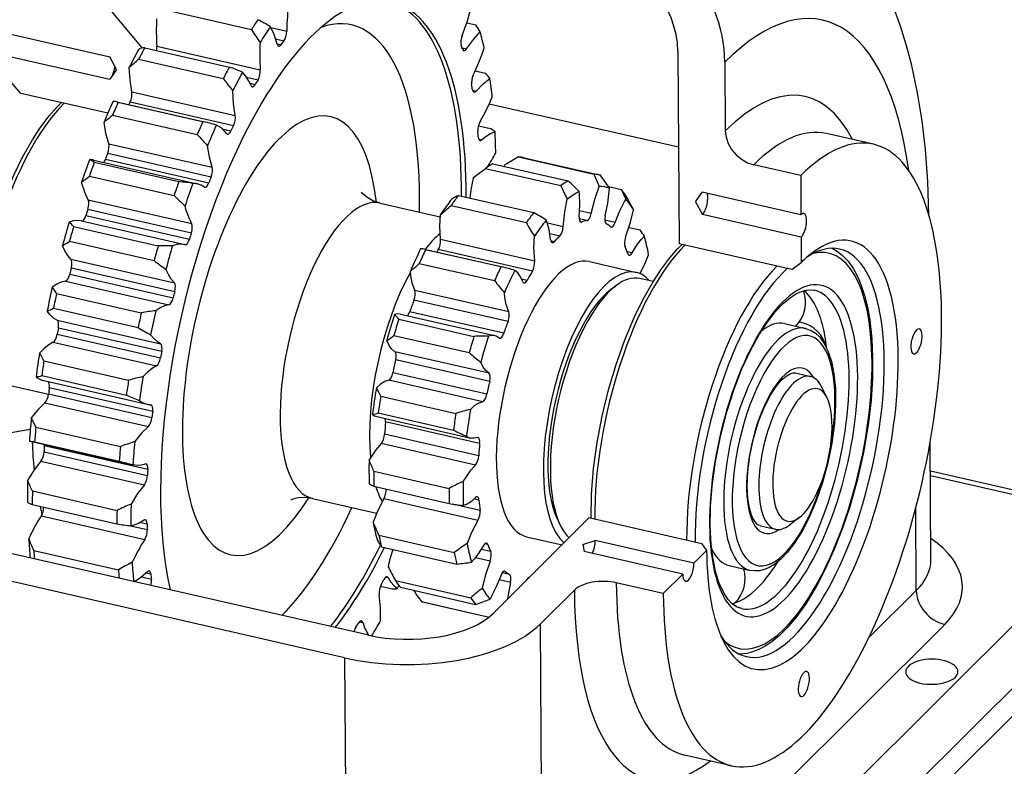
# Model space of a CAD drawing. Extents: x 0 to 594, y 0 to 420.
# Tile 7 of 14: x 104 to 198, y 284 to 356. Entities that reach past the tile are written whole.
import ezdxf

# ---------------------------------------------------------------- set-up
doc = ezdxf.new("R2010")
doc.units = 0
doc.layers.get('0').update_dxf_attribs({"linetype": 'CONTINUOUS'})

msp = doc.modelspace()

# ---------------------------------------------------------------- linework, layer by layer
at = {"color": 7, "ltscale": 0.356987}
msp.add_line((115.946, 352.832), (106.785, 363.786), dxfattribs=at)
at = {"color": 7, "ltscale": 0.207663}
for p, q in [((118.265, 356.454), (126.363, 354.603)), ((116.156, 352.86), (124.254, 351.009)), ((115.576, 351.761), (123.673, 349.91)), ((113.616, 347.649), (121.714, 345.798)), ((113.086, 346.418), (121.184, 344.567)), ((111.328, 341.894), (119.425, 340.043)), ((110.861, 340.562), (118.959, 338.711)), ((109.349, 335.744), (117.446, 333.893)), ((108.958, 334.345), (117.056, 332.494)), ((107.731, 329.357), (115.829, 327.506)), ((106.516, 322.901), (114.614, 321.05)), ((106.305, 321.479), (114.403, 319.628)), ((105.736, 316.541), (113.834, 314.69)), ((105.625, 315.163), (113.722, 313.312)), ((105.411, 310.443), (113.509, 308.591)), ((105.402, 309.144), (113.499, 307.293)), ((105.549, 304.764), (113.647, 302.913))]:
    msp.add_line(p, q, dxfattribs=at)
at = {"color": 7, "ltscale": 0.022355}
msp.add_line((146.962, 355.234), (147.833, 355.034), dxfattribs=at)
at = {"color": 7, "ltscale": 0.039167}
msp.add_line((128.223, 354.797), (129.75, 354.448), dxfattribs=at)
at = {"color": 7, "ltscale": 0.242274}
for p, q in [((103.36, 354.158), (112.807, 351.999)), ((103.373, 352.002), (112.82, 349.843)), ((178.938, 336.881), (169.49, 339.041)), ((178.951, 334.725), (169.504, 336.885)), ((168.705, 303.549), (159.258, 305.708)), ((167.632, 302.479), (158.185, 304.639))]:
    msp.add_line(p, q, dxfattribs=at)
at = {"color": 7, "ltscale": 0.020432}
msp.add_line((128.681, 353.714), (129.477, 353.532), dxfattribs=at)
at = {"color": 7, "ltscale": 0.253811}
for p, q in [((117.319, 353.006), (127.217, 350.744)), ((114.917, 348.624), (124.814, 346.361)), ((114.76, 347.679), (124.657, 345.417)), ((112.708, 343.678), (122.606, 341.415)), ((111.293, 342.098), (121.19, 339.835)), ((112.394, 342.183), (122.291, 339.92)), ((112.616, 342.755), (122.513, 340.493)), ((110.726, 337.419), (120.623, 335.157)), ((110.534, 336.809), (120.431, 334.547)), ((110.099, 336.28), (119.996, 334.018)), ((109.138, 331.809), (119.035, 329.547)), ((108.58, 330.526), (118.477, 328.264)), ((107.783, 326.788), (117.68, 324.525)), ((107.893, 326.071), (117.79, 323.808)), ((107.777, 325.434), (117.675, 323.172)), ((107.023, 320.352), (116.92, 318.09)), ((106.951, 319.727), (116.848, 317.465)), ((105.188, 315.202), (115.086, 312.939)), ((106.552, 314.802), (116.449, 312.54)), ((106.525, 314.204), (116.422, 311.942)), ((106.229, 313.308), (116.126, 311.046)), ((106.266, 308.075), (116.163, 305.813))]:
    msp.add_line(p, q, dxfattribs=at)
at = {"color": 7, "ltscale": 0.00981}
msp.add_line((128.816, 353.242), (129.198, 353.154), dxfattribs=at)
at = {"color": 7, "ltscale": 0.010902}
msp.add_line((146.529, 352.855), (146.955, 352.758), dxfattribs=at)
at = {"color": 7, "ltscale": 0.460269}
msp.add_line((167.161, 352.504), (167.275, 334.094), dxfattribs=at)
at = {"color": 7, "ltscale": 0.03459}
msp.add_line((113.452, 350.775), (112.807, 351.999), dxfattribs=at)
at = {"color": 7, "ltscale": 0.164381}
msp.add_line((171.66, 351.476), (171.701, 344.9), dxfattribs=at)
at = {"color": 7, "ltscale": 0.02815}
for p, q in [((113.452, 350.775), (112.82, 349.843)), ((168.858, 338.109), (169.49, 339.041))]:
    msp.add_line(p, q, dxfattribs=at)
at = {"color": 7, "ltscale": 0.025281}
msp.add_line((147.768, 350.639), (148.753, 350.414), dxfattribs=at)
at = {"color": 7, "ltscale": 0.035274}
msp.add_line((104.293, 348.491), (103.388, 349.574), dxfattribs=at)
at = {"color": 7, "ltscale": 0.028472}
msp.add_line((125.889, 350.055), (126.999, 349.801), dxfattribs=at)
at = {"color": 7, "ltscale": 0.012815}
msp.add_line((126.232, 349.46), (126.732, 349.346), dxfattribs=at)
at = {"color": 7, "ltscale": 0.008779}
msp.add_line((147.528, 348.792), (147.87, 348.714), dxfattribs=at)
at = {"color": 7, "ltscale": 0.213663}
msp.add_line((112.625, 346.587), (104.293, 348.491), dxfattribs=at)
at = {"color": 7, "ltscale": 0.000940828}
msp.add_line((113.58, 347.658), (113.616, 347.649), dxfattribs=at)
at = {"color": 7, "ltscale": 0.211193}
msp.add_line((113.58, 347.658), (121.815, 345.775), dxfattribs=at)
at = {"color": 7, "ltscale": 0.464236}
msp.add_line((167.218, 343.329), (149.115, 347.467), dxfattribs=at)
at = {"color": 7, "ltscale": 0.002589}
msp.add_line((121.714, 345.798), (121.815, 345.775), dxfattribs=at)
at = {"color": 7, "ltscale": 0.02138}
msp.add_line((123.576, 345.087), (124.409, 344.896), dxfattribs=at)
at = {"color": 7, "ltscale": 0.029175}
msp.add_line((148.086, 345.39), (149.224, 345.13), dxfattribs=at)
at = {"color": 7, "ltscale": 0.006789}
msp.add_line((148.118, 344.106), (148.383, 344.045), dxfattribs=at)
at = {"color": 7, "ltscale": 0.115368}
for p, q in [((185.876, 343.619), (181.377, 344.647)), ((178.915, 340.625), (174.416, 341.653)), ((158.695, 332.394), (163.193, 331.366)), ((165.769, 300.622), (161.27, 301.651)), ((172.282, 284.153), (167.783, 285.181))]:
    msp.add_line(p, q, dxfattribs=at)
at = {"color": 7, "ltscale": 0.184589}
for p, q in [((151.93, 342.412), (159.128, 340.766)), ((152.446, 342.337), (159.644, 340.691)), ((148.772, 341.313), (155.97, 339.668)), ((146.173, 338.724), (153.371, 337.078)), ((138.077, 312.33), (145.275, 310.684)), ((140.148, 301.873), (147.346, 300.227))]:
    msp.add_line(p, q, dxfattribs=at)
at = {"color": 7, "ltscale": 0.027154}
msp.add_line((147.905, 340.66), (148.772, 341.313), dxfattribs=at)
at = {"color": 7, "ltscale": 0.18459}
for p, q in [((149.476, 341.764), (156.674, 340.119)), ((145.472, 337.775), (152.67, 336.129)), ((143.041, 333.555), (150.238, 331.91)), ((142.427, 332.224), (149.625, 330.578)), ((140.457, 326.883), (147.654, 325.238)), ((140.005, 325.329), (147.203, 323.683)), ((138.733, 319.511), (145.931, 317.866)), ((138.497, 317.922), (145.695, 316.276)), ((138.086, 310.897), (145.284, 309.251)), ((138.568, 306.204), (145.766, 304.558)), ((138.82, 305.1), (146.018, 303.455)), ((140.613, 301.232), (147.811, 299.586))]:
    msp.add_line(p, q, dxfattribs=at)
at = {"color": 7, "ltscale": 0.003537}
msp.add_line((150.573, 341.513), (150.623, 341.646), dxfattribs=at)
at = {"color": 7, "ltscale": 0.009945}
msp.add_line((147.588, 340.419), (147.905, 340.66), dxfattribs=at)
at = {"color": 7, "ltscale": 0.008127}
msp.add_line((147.646, 340.464), (147.905, 340.66), dxfattribs=at)
at = {"color": 7, "ltscale": 0.093599}
msp.add_line((178.915, 340.625), (178.938, 336.881), dxfattribs=at)
at = {"color": 7, "ltscale": 0.031934}
msp.add_line((160.516, 339.577), (161.761, 339.292), dxfattribs=at)
at = {"color": 7, "ltscale": 0.25381}
for p, q in [((110.751, 338.295), (120.648, 336.033)), ((109.094, 332.616), (118.992, 330.354)), ((108.982, 331.178), (118.879, 328.916)), ((107.401, 324.681), (117.299, 322.418)), ((106.498, 321.004), (116.395, 318.741)), ((106.611, 318.892), (116.508, 316.629))]:
    msp.add_line(p, q, dxfattribs=at)
at = {"color": 7, "ltscale": 0.147562}
msp.add_line((138.673, 337.997), (144.427, 336.681), dxfattribs=at)
at = {"color": 7, "ltscale": 0.028569}
msp.add_line((158.872, 336.991), (157.758, 337.246), dxfattribs=at)
at = {"color": 7, "ltscale": 0.034589}
msp.add_line((168.858, 338.109), (169.504, 336.885), dxfattribs=at)
at = {"color": 7, "ltscale": 0.019043}
msp.add_line((158.465, 336.311), (157.723, 336.48), dxfattribs=at)
at = {"color": 7, "ltscale": 0.025168}
msp.add_line((161.161, 336.129), (160.18, 336.353), dxfattribs=at)
at = {"color": 7, "ltscale": 0.038896}
msp.add_line((156.199, 335.712), (154.682, 336.059), dxfattribs=at)
at = {"color": 7, "ltscale": 0.003403}
msp.add_line((157.951, 336.175), (157.818, 336.205), dxfattribs=at)
at = {"color": 7, "ltscale": 0.02724}
msp.add_line((162.491, 335.667), (163.554, 335.424), dxfattribs=at)
at = {"color": 7, "ltscale": 0.230737}
for p, q in [((153.463, 332.445), (144.466, 334.502)), ((153.242, 331.483), (144.245, 333.54)), ((150.996, 327.585), (141.999, 329.642)), ((150.915, 326.651), (141.917, 328.708)), ((140.613, 327.364), (149.61, 325.308)), ((150.502, 325.532), (141.504, 327.589)), ((149.094, 321.717), (140.097, 323.774)), ((149.163, 320.925), (140.165, 322.981)), ((148.896, 319.705), (139.899, 321.762)), ((148.498, 318.989), (139.5, 321.045)), ((138.355, 317.557), (147.352, 315.501)), ((148.197, 314.994), (139.2, 317.051)), ((148.109, 313.822), (139.112, 315.879)), ((147.791, 312.927), (138.793, 314.984)), ((148.036, 307.626), (139.039, 309.683))]:
    msp.add_line(p, q, dxfattribs=at)
at = {"color": 7, "ltscale": 0.024397}
msp.add_line((155.865, 334.838), (154.913, 335.056), dxfattribs=at)
at = {"color": 7, "ltscale": 0.060723}
msp.add_line((178.951, 334.725), (178.966, 332.296), dxfattribs=at)
at = {"color": 7, "ltscale": 0.000458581}
msp.add_line((119.996, 334.018), (120.014, 334.014), dxfattribs=at)
at = {"color": 7, "ltscale": 0.001199}
msp.add_line((142.994, 333.567), (143.041, 333.555), dxfattribs=at)
at = {"color": 7, "ltscale": 0.189266}
msp.add_line((142.994, 333.567), (150.374, 331.88), dxfattribs=at)
at = {"color": 7, "ltscale": 0.00806}
msp.add_line((155.32, 334.295), (155.006, 334.367), dxfattribs=at)
at = {"color": 7, "ltscale": 0.276884}
msp.add_line((178.071, 331.625), (167.275, 334.094), dxfattribs=at)
at = {"color": 7, "ltscale": 0.01218}
msp.add_line((162.79, 333.228), (162.315, 333.337), dxfattribs=at)
at = {"color": 7, "ltscale": 0.003478}
msp.add_line((150.238, 331.91), (150.374, 331.88), dxfattribs=at)
at = {"color": 7, "ltscale": 0.027952}
msp.add_line((178.071, 331.625), (178.966, 332.296), dxfattribs=at)
at = {"color": 7, "ltscale": 0.013346}
msp.add_line((152.733, 330.599), (152.212, 330.718), dxfattribs=at)
at = {"color": 7, "ltscale": 0.032563}
msp.add_line((164.801, 330.485), (163.531, 330.776), dxfattribs=at)
at = {"color": 7, "ltscale": 0.014829}
for p, q in [((160.76, 329.728), (161.233, 330.086)), ((155.696, 307.577), (155.967, 307.049))]:
    msp.add_line(p, q, dxfattribs=at)
at = {"color": 7, "ltscale": 0.207664}
msp.add_line((107.426, 327.929), (115.524, 326.078), dxfattribs=at)
at = {"color": 7, "ltscale": 0.051579}
for p, q in [((177.366, 326.459), (179.377, 325.999)), ((172.073, 303.306), (174.084, 302.847))]:
    msp.add_line(p, q, dxfattribs=at)
at = {"color": 7, "ltscale": 0.289097}
msp.add_line((106.946, 319.683), (95.673, 322.26), dxfattribs=at)
at = {"color": 7, "ltscale": 0.037149}
for p, q in [((178.402, 321.734), (179.851, 321.403)), ((175.059, 307.112), (176.507, 306.78))]:
    msp.add_line(p, q, dxfattribs=at)
at = {"color": 7, "ltscale": 0.029657}
for p, q in [((181.413, 319.412), (180.872, 320.468)), ((178.78, 307.894), (177.834, 307.178))]:
    msp.add_line(p, q, dxfattribs=at)
at = {"color": 7, "ltscale": 0.376781}
msp.add_line((105.209, 316.335), (90.355, 313.787), dxfattribs=at)
at = {"color": 7, "ltscale": 0.001614}
for p, q in [((105.125, 315.217), (105.188, 315.202)), ((115.022, 312.955), (115.085, 312.939))]:
    msp.add_line(p, q, dxfattribs=at)
at = {"color": 7, "ltscale": 0.281186}
msp.add_line((191.376, 303.89), (191.307, 315.137), dxfattribs=at)
at = {"color": 7, "ltscale": 0.412732}
msp.add_line((207.418, 308.661), (191.324, 312.34), dxfattribs=at)
at = {"color": 7, "ltscale": 0.395102}
msp.add_line((206.733, 308.367), (191.327, 311.889), dxfattribs=at)
at = {"color": 7, "ltscale": 0.157329}
msp.add_line((132.21, 309.726), (138.345, 308.324), dxfattribs=at)
at = {"color": 7, "ltscale": 0.067577}
msp.add_line((148.236, 308.591), (145.601, 309.193), dxfattribs=at)
at = {"color": 7, "ltscale": 0.0122}
msp.add_line((148.135, 309.574), (147.659, 309.683), dxfattribs=at)
at = {"color": 7, "ltscale": 0.197534}
msp.add_line((189.972, 300.924), (189.924, 308.825), dxfattribs=at)
at = {"color": 7, "ltscale": 0.041114}
msp.add_line((114.804, 307.113), (116.407, 306.747), dxfattribs=at)
at = {"color": 7, "ltscale": 0.015767}
msp.add_line((115.774, 307.442), (116.388, 307.301), dxfattribs=at)
at = {"color": 7, "ltscale": 0.323444}
msp.add_line((149.49, 298.73), (158.654, 307.862), dxfattribs=at)
at = {"color": 7, "ltscale": 0.276885}
msp.add_line((169.451, 305.394), (158.654, 307.862), dxfattribs=at)
at = {"color": 7}
for p, q in [((137.465, 296.667), (92.478, 306.951)), ((152.265, 250.781), (208.123, 306.445)), ((135.283, 294.493), (90.296, 304.777)), ((154.98, 247.534), (210.839, 303.198)), ((210.855, 300.568), (154.996, 244.904)), ((153.989, 297.702), (154.188, 265.264)), ((192.688, 297.677), (156.903, 262.017)), ((135.283, 294.493), (135.482, 262.055))]:
    msp.add_line(p, q, dxfattribs=at)
at = {"color": 7, "ltscale": 0.007451}
msp.add_line((148.984, 305.32), (148.693, 305.387), dxfattribs=at)
at = {"color": 7, "ltscale": 0.087241}
msp.add_line((152.677, 306.073), (156.079, 305.296), dxfattribs=at)
at = {"color": 7, "ltscale": 0.030946}
msp.add_line((158.083, 305.32), (159.258, 305.708), dxfattribs=at)
at = {"color": 7, "ltscale": 0.017208}
msp.add_line((158.083, 305.32), (158.185, 304.639), dxfattribs=at)
at = {"color": 7, "ltscale": 0.019764}
msp.add_line((169.451, 305.394), (169.915, 304.754), dxfattribs=at)
at = {"color": 7, "ltscale": 0.02333}
msp.add_line((149.262, 304.644), (148.352, 304.852), dxfattribs=at)
at = {"color": 7, "ltscale": 0.042672}
msp.add_line((168.705, 303.549), (169.915, 304.754), dxfattribs=at)
at = {"color": 7, "ltscale": 0.036197}
msp.add_line((149.204, 303.725), (147.792, 304.048), dxfattribs=at)
at = {"color": 7, "ltscale": 0.011166}
msp.add_line((116.304, 302.61), (116.74, 302.51), dxfattribs=at)
at = {"color": 7, "ltscale": 0.018168}
msp.add_line((151.062, 302.456), (150.354, 302.618), dxfattribs=at)
at = {"color": 7, "ltscale": 0.002682}
msp.add_line((150.641, 302.744), (150.536, 302.768), dxfattribs=at)
at = {"color": 7, "ltscale": 0.065774}
msp.add_line((165.769, 300.622), (167.632, 302.479), dxfattribs=at)
at = {"color": 7, "ltscale": 0.023757}
msp.add_line((115.877, 302.225), (116.803, 302.013), dxfattribs=at)
at = {"color": 7, "ltscale": 0.005786}
msp.add_line((139.22, 302.204), (139.445, 302.152), dxfattribs=at)
at = {"color": 7, "ltscale": 0.028023}
msp.add_line((151.154, 301.695), (150.061, 301.945), dxfattribs=at)
at = {"color": 7, "ltscale": 0.001175}
msp.add_line((152.756, 301.984), (152.71, 301.995), dxfattribs=at)
at = {"color": 7, "ltscale": 0.028525}
msp.add_line((138.717, 301.348), (139.829, 301.093), dxfattribs=at)
at = {"color": 7, "ltscale": 0.115516}
msp.add_line((153.989, 297.702), (157.262, 300.963), dxfattribs=at)
at = {"color": 7, "ltscale": 0.160921}
msp.add_line((189.972, 300.924), (185.413, 296.38), dxfattribs=at)
at = {"color": 7, "ltscale": 0.165977}
msp.add_line((142.624, 299.859), (149.096, 298.379), dxfattribs=at)
at = {"color": 7, "ltscale": 0.163223}
msp.add_line((142.73, 299.833), (149.095, 298.378), dxfattribs=at)
at = {"color": 7, "ltscale": 0.007866}
msp.add_line((136.714, 297.928), (137.021, 297.858), dxfattribs=at)
at = {"color": 7}
for points in [[(191.171, 336.883), (191.07, 340.043), (190.844, 343.129), (190.528, 345.848), (190.093, 348.541), (189.536, 351.153), (189.07, 352.928), (188.483, 354.824), (187.81, 356.671)], [(128.827, 353.198), (128.54, 354.114), (128.181, 354.873)], [(146.955, 352.758), (147.598, 353.65), (148.252, 354.385)], [(114.917, 348.624), (114.759, 349.758), (114.683, 351.001)], [(126.333, 349.238), (126.089, 349.736), (125.814, 350.157), (125.512, 350.504)], [(147.87, 348.714), (148.526, 349.407), (149.18, 349.929)], [(124.814, 346.361), (124.656, 347.495), (124.58, 348.738)], [(99.478, 321.39), (99.527, 323.72), (99.722, 326.156), (100.062, 328.657), (100.538, 331.181), (101.145, 333.687), (101.871, 336.132), (102.704, 338.476), (103.632, 340.68), (104.466, 342.382), (105.407, 344.042), (106.161, 345.196), (107.019, 346.336), (107.79, 347.211), (108.18, 347.603)], [(112.708, 343.678), (112.45, 344.646), (112.271, 345.747)], [(123.993, 344.638), (123.694, 344.994), (123.369, 345.268), (123.02, 345.463)], [(148.383, 344.045), (148.819, 344.383), (149.249, 344.639), (149.671, 344.815)], [(171.701, 344.9), (171.772, 344.3), (171.975, 343.698), (172.299, 343.126), (172.729, 342.612), (173.243, 342.182), (173.815, 341.857), (174.416, 341.653)], [(122.606, 341.415), (122.347, 342.384), (122.168, 343.485)], [(110.751, 338.295), (110.508, 338.796), (110.205, 339.678), (110.121, 340.004)], [(158.872, 336.991), (159.241, 338.474), (159.62, 339.589)], [(160.218, 336.772), (160.455, 337.974), (160.618, 339.427)], [(138.673, 337.997), (137.992, 338.222), (137.392, 338.56), (137.02, 338.876), (136.881, 339.04)], [(156.199, 335.712), (156.351, 337.149), (156.585, 338.363)], [(157.721, 336.687), (157.78, 337.82), (157.74, 338.847), (157.714, 339.086)], [(161.161, 336.129), (161.585, 337.202), (162.056, 338.146), (162.181, 338.36)], [(120.648, 336.033), (120.405, 336.534), (120.102, 337.415), (120.018, 337.741)], [(162.167, 334.742), (162.64, 336.155), (162.927, 337.332)], [(110.099, 336.28), (109.719, 336.324), (109.324, 336.284), (108.916, 336.166)], [(144.466, 334.502), (144.391, 335.77), (144.444, 336.886)], [(154.979, 334.497), (154.852, 335.425), (154.698, 336.013), (154.565, 336.35)], [(153.463, 332.445), (153.389, 333.713), (153.441, 334.829)], [(162.79, 333.228), (163.301, 334.053), (163.693, 334.552), (163.958, 334.824)], [(109.094, 332.616), (108.796, 332.975), (108.528, 333.411), (108.288, 333.92)], [(119.996, 334.018), (119.616, 334.061), (119.221, 334.022), (118.813, 333.903)], [(158.861, 307.815), (158.909, 310.145), (159.105, 312.581), (159.444, 315.082), (159.921, 317.606), (160.528, 320.112), (161.254, 322.557), (162.087, 324.901), (163.014, 327.105), (163.849, 328.807), (164.79, 330.467), (165.544, 331.621), (166.401, 332.761), (167.172, 333.637), (167.562, 334.028)], [(181.919, 333.665), (182.441, 333.363), (182.924, 332.978), (183.44, 332.427), (183.957, 331.687), (184.41, 330.826), (184.676, 330.19)], [(163.561, 331.243), (164.042, 332.231), (164.363, 333.055)], [(118.992, 330.354), (118.693, 330.713), (118.425, 331.149), (118.186, 331.657)], [(141.999, 329.642), (141.75, 330.359), (141.624, 330.997), (141.571, 331.471)], [(152.323, 330.466), (152.105, 330.94), (151.85, 331.307), (151.552, 331.55)], [(108.58, 330.526), (108.166, 330.416), (107.743, 330.221), (107.311, 329.947)], [(171.125, 301.621), (170.803, 302.628), (170.528, 303.919), (170.347, 305.357), (170.259, 307.089), (170.289, 308.952), (170.438, 310.913), (170.758, 313.275), (171.229, 315.663), (171.841, 318.02), (172.577, 320.288), (173.294, 322.121), (174.075, 323.815), (174.907, 325.339), (175.701, 326.569), (176.502, 327.605), (177.23, 328.376), (177.94, 328.971), (178.513, 329.334), (178.983, 329.546), (179.47, 329.674), (179.906, 329.698), (180.213, 329.655)], [(184.676, 330.19), (185.017, 329.164), (185.298, 328.039), (185.522, 326.788), (185.717, 325.019), (185.799, 323.197), (185.775, 321.207), (185.641, 319.133), (185.4, 317.001), (184.953, 314.293), (184.352, 311.586), (183.609, 308.932), (182.922, 306.883), (182.16, 304.926), (181.334, 303.086), (180.453, 301.385), (179.405, 299.658), (178.5, 298.398), (177.573, 297.309), (176.815, 296.566), (176.05, 295.948), (175.509, 295.59), (174.897, 295.267), (174.207, 295.008), (173.756, 294.901), (173.046, 294.837)], [(150.996, 327.585), (150.747, 328.302), (150.622, 328.94), (150.568, 329.414)], [(118.477, 328.264), (118.064, 328.153), (117.64, 327.959), (117.208, 327.684)], [(107.783, 326.788), (107.437, 326.996), (107.116, 327.285), (106.822, 327.652)], [(140.613, 327.364), (140.334, 327.383), (140.04, 327.322)], [(179.377, 325.999), (179.905, 325.808), (180.332, 325.535), (180.738, 325.149), (181.16, 324.565), (181.509, 323.865), (181.586, 323.674)], [(117.68, 324.525), (117.334, 324.733), (117.014, 325.023), (116.719, 325.39)], [(149.611, 325.307), (149.332, 325.327), (149.037, 325.265)], [(150.072, 325.08), (149.769, 325.255), (149.611, 325.307)], [(107.401, 324.681), (106.97, 324.415), (106.534, 324.069), (106.097, 323.647)], [(140.097, 323.774), (139.794, 324.017), (139.531, 324.364), (139.315, 324.829)], [(181.586, 323.674), (181.849, 322.848), (182.088, 321.664), (182.229, 320.243), (182.251, 318.696), (182.139, 316.889), (181.888, 315.015), (181.506, 313.123), (181.004, 311.264), (180.394, 309.489), (179.692, 307.843), (179.048, 306.602), (178.3, 305.415), (177.631, 304.554), (177.044, 303.944), (176.43, 303.443), (175.9, 303.123), (175.52, 302.958), (174.975, 302.817), (174.526, 302.79), (174.084, 302.847)], [(117.299, 322.418), (116.867, 322.153), (116.432, 321.806), (115.994, 321.384)], [(149.094, 321.717), (148.791, 321.96), (148.529, 322.307), (148.313, 322.772)], [(174.216, 308.136), (174.012, 308.822), (173.865, 309.726), (173.801, 310.912), (173.86, 312.313), (174.048, 313.799), (174.401, 315.475), (174.888, 317.094), (175.419, 318.434), (176.013, 319.603), (176.553, 320.435), (177.055, 321.037), (177.514, 321.444), (177.898, 321.666), (178.188, 321.745), (178.402, 321.734)], [(139.5, 321.045), (139.116, 320.915), (138.724, 320.674), (138.327, 320.309)], [(106.611, 318.892), (105.954, 318.242), (105.305, 317.43)], [(148.498, 318.989), (148.113, 318.858), (147.722, 318.617), (147.324, 318.252)], [(116.508, 316.629), (115.852, 315.98), (115.202, 315.168)], [(138.793, 314.984), (138.259, 314.394), (137.746, 313.631), (137.622, 313.414)], [(147.988, 315.55), (147.66, 315.485), (147.352, 315.501)], [(106.229, 313.308), (105.582, 312.455), (104.955, 311.457)], [(116.216, 313.024), (115.825, 312.92), (115.448, 312.893), (115.085, 312.939)], [(147.791, 312.927), (147.256, 312.337), (146.744, 311.575), (146.62, 311.357)], [(116.126, 311.046), (115.479, 310.193), (114.852, 309.194)], [(132.21, 309.726), (131.484, 309.82), (130.841, 309.78), (130.325, 309.647), (130.143, 309.565)], [(139.039, 309.683), (138.433, 308.525), (138.011, 307.469)], [(147.81, 309.827), (147.407, 309.454), (147.014, 309.192), (146.634, 309.059)], [(175.059, 307.112), (174.795, 307.24), (174.546, 307.503), (174.318, 307.895), (174.216, 308.136)], [(116.102, 307.649), (115.549, 307.327), (115.012, 307.142), (114.837, 307.109)], [(148.036, 307.626), (147.431, 306.468), (147.009, 305.413)], [(148.581, 305.239), (148.071, 304.415), (147.678, 303.915), (147.413, 303.643)], [(149.204, 303.725), (148.732, 302.313), (148.444, 301.135)], [(116.407, 302.712), (115.793, 302.158), (115.187, 301.76)], [(139.445, 302.152), (139.718, 301.724), (140.019, 301.375), (140.345, 301.103)], [(150.21, 302.339), (149.786, 301.265), (149.315, 300.322), (149.19, 300.107)], [(151.154, 301.695), (150.895, 300.355), (150.857, 300.092)], [(173.248, 299.191), (172.767, 299.375), (172.336, 299.682), (171.97, 300.07), (171.589, 300.632), (171.197, 301.439), (171.125, 301.621)]]:
    msp.add_lwpolyline(points, dxfattribs=at)
for centre, radius, start, end in [((154.632, 354.19), 24.884, 172.9392, 179.4062), ((120.145, 364.245), 28.29, 338.85575, 344.7919), ((137.566, 354.492), 20.302, 176.78846, 184.19664), ((115.002, 332.565), 25.91, 59.42727, 62.46991), ((155.213, 373.06), 34.249, 212.6093, 215.10084), ((125.751, 340.346), 26.522, 31.96221, 33.63035), ((147.463, 352.229), 20.302, 176.78846, 184.19664), ((116.686, 348.226), 4.665, 96.52494, 103.26988), ((125.206, 360.826), 24.754, 334.70302, 341.19263), ((82.597, 389.557), 50.161, 309.76743, 311.10668), ((116.344, 329.494), 22.923, 66.42529, 69.81629), ((148.495, 368.185), 30.824, 216.36186, 219.11654), ((141.564, 343.669), 9.858, 39.4181, 43.17372), ((112.917, 344.749), 2.984, 77.1673, 86.05186), ((130.817, 355.9), 20.149, 329.88681, 337.33242), ((93.755, 369.088), 29.793, 308.42479, 310.45485), ((117.11, 325.15), 21.155, 73.77778, 77.14863), ((146.82, 341.24), 4.573, 51.43367, 58.28389), ((142.167, 362.664), 27.709, 220.77793, 223.80242), ((110.881, 340.265), 1.878, 77.32094, 90.32516), ((109.641, 339.35), 3.053, 56.45612, 66.25184), ((134.665, 350.593), 16.961, 327.2712, 332.70354), ((177.232, 297.744), 51.336, 119.52944, 121.2199), ((99.803, 354.461), 17.761, 305.51388, 308.50453), ((162.5, 336.916), 15.318, 166.7783, 174.15917), ((139.686, 321.973), 24.857, 43.50949, 46.88837), ((188.91, 352.538), 32.025, 201.56697, 203.85041), ((122.503, 313.618), 46.03, 34.10289, 35.98553), ((117.637, 319.525), 20.595, 81.25713, 85.01807), ((120.778, 338.003), 1.878, 77.32094, 90.32516), ((120.775, 338.061), 1.823, 53.14212, 76.83894), ((179.462, 349.933), 25.637, 203.60308, 206.82793), ((237.653, 372.906), 83.003, 203.88932, 204.59502), ((136.374, 356.677), 25.022, 225.89077, 229.1787), ((149.71, 331.228), 8.288, 115.26466, 119.98563), ((32.319, 268.806), 147.493, 27.6849, 28.26514), ((91.56, 399.063), 81.626, 310.38247, 311.33661), ((145.646, 323.05), 16.015, 56.15487, 61.16055), ((105.973, 332.721), 4.531, 41.84568, 49.49696), ((171.26, 346.27), 21.176, 208.61138, 212.70332), ((154.209, 328.681), 11.524, 32.21412, 35.81078), ((103.059, 342.883), 10.377, 300.26072, 304.64141), ((118.298, 313.018), 20.892, 88.58783, 92.33707), ((142.622, 331.924), 1.684, 77.23465, 92.2879), ((131.231, 350.451), 22.878, 231.71282, 235.2349), ((126.999, 348.906), 22.723, 309.8876, 312.7621), ((147.648, 319.848), 12.337, 71.54999, 77.23186), ((101.223, 325.167), 7.74, 32.77686, 38.13435), ((163.301, 340.692), 17.009, 216.48247, 221.53), ((176.131, 328.506), 3.25, 315.15756, 19.87811), ((104.636, 333.221), 5.983, 291.42761, 297.79861), ((119.331, 305.79), 21.997, 95.53793, 99.1617), ((138.37, 325.322), 2.605, 36.79685, 50.13103), ((126.789, 344.255), 21.385, 238.21261, 241.90742), ((178.227, 323.41), 3.25, 77.12333, 80.32303), ((178.227, 323.411), 3.25, 12.32982, 77.12319), ((135.327, 331.043), 7.384, 302.6903, 309.30368), ((148.588, 313.12), 12.153, 87.88162, 94.40471), ((94.639, 316.717), 13.391, 27.50155, 31.16486), ((156.448, 333.801), 13.705, 227.58249, 233.58909), ((105.279, 324.985), 3.653, 277.54154, 286.32553), ((106.949, 322.865), 1.916, 231.57478, 256.38016), ((120.917, 298.091), 23.808, 101.93363, 105.35145), ((130.776, 315.968), 8.71, 24.0027, 29.88975), ((123.033, 338.384), 20.646, 245.29148, 249.062), ((116.846, 320.603), 1.916, 231.57478, 256.38016), ((116.779, 320.428), 1.729, 257.18104, 268.92624), ((137.59, 319.961), 2.231, 279.2463, 293.97648), ((138.601, 318.559), 1.032, 230.7627, 256.15473), ((150.385, 304.501), 14.088, 102.55101, 108.43436), ((85.127, 307.09), 22.673, 24.63533, 27.1332), ((151.339, 326.918), 12.046, 242.06057, 248.6119), ((147.599, 316.502), 1.032, 230.7627, 256.15473), ((105.68, 318.006), 2.843, 258.7553, 268.88961), ((123.163, 290.184), 26.221, 107.67521, 110.84164), ((119.873, 333.146), 20.766, 252.77145, 256.49246), ((113.363, 302.615), 26.554, 21.45938, 23.99663), ((70.591, 295.41), 37.927, 23.3506, 25.03074), ((138.682, 312.688), 1.888, 236.35518, 251.57269), ((153.804, 295.333), 17.562, 114.14857, 119.05644), ((106.708, 312.373), 3.483, 239.50376, 247.97701), ((126.104, 282.332), 29.124, 112.72671, 115.62449), ((147.756, 321.76), 12.75, 258.82035, 264.95137), ((121.098, 298.485), 17.663, 147.11253, 155.24236), ((117.145, 328.862), 21.875, 260.4067, 263.94453), ((41.035, 264.051), 106.253, 23.37316, 24.11883), ((45.769, 279.171), 65.028, 23.17653, 24.25321), ((130.995, 296.222), 17.663, 147.11253, 155.24236), ((148.165, 311.843), 11.524, 212.21412, 215.81077), ((158.729, 287.045), 21.788, 122.54184, 126.50778), ((154.967, 300.028), 15.839, 162.24672, 168.47809), ((129.71, 274.778), 32.397, 117.09478, 119.72481), ((144.467, 320.246), 16.863, 275.27934, 280.06257), ((270.055, 371.718), 147.493, 207.6849, 208.26514), ((170.348, 302.056), 3.25, 314.32432, 16.67705), ((120.903, 298.375), 17.819, 358.87043, 6.95271), ((140.02, 304.62), 3.532, 266.90535, 275.28508), ((180.075, 327.051), 46.281, 214.33403, 215.98181), ((164.651, 280.405), 26.313, 128.01887, 131.12264), ((139.047, 324.896), 26.784, 289.09839, 292.25332), ((142.211, 299.49), 5.44, 197.45762, 211.58168)]:
    msp.add_arc(centre, radius, start, end, dxfattribs=at)
for centre, major_axis, ratio, start_param, end_param in [((159.064, 354.355), (9.882, -9.917), 0.787682, 0.674868, 2.24566), ((159.064, 354.355), (6.353, -6.375), 0.787686, 0.674871, 2.245655), ((171.881, 315.531), (9.137, 39.969), 0.384925, 5.492025, 6.831431), ((132.292, 324.581), (-7.465, -32.658), 0.384925, 3.141605, 4.189736), ((131.843, 324.684), (-7.465, -32.658), 0.384925, 2.098876, 3.123718), ((132.292, 324.581), (-7.465, -32.658), 0.384925, 2.098876, 3.141605), ((129.143, 325.301), (-6.797, -29.733), 0.384925, 2.066225, 3.381122), ((131.393, 324.787), (-9.137, -39.969), 0.384925, 3.926795, 3.962445), ((132.292, 324.581), (-8.914, -38.994), 0.384925, 3.915273, 3.973968), ((129.419, 354.135), (-0.169, -0.741), 0.384925, 0.71356, 2.093486), ((132.292, 324.581), (-8.914, -38.994), 0.384925, 2.465307, 2.524002), ((132.292, 324.581), (-8.134, -35.582), 0.384925, 3.855152, 3.872981), ((146.736, 353.714), (-0.169, -0.741), 0.384925, 4.345788, 5.725715), ((122.395, 326.844), (-8.914, -38.994), 0.384925, 4.07638, 4.135075), ((123.295, 326.638), (-9.137, -39.969), 0.384925, 4.087903, 4.123552), ((116.991, 352.589), (-0.169, -0.741), 0.384925, 1.674715, 2.254594), ((129.134, 353.749), (-0.169, -0.741), 0.384925, 5.634647, 6.283185), ((129.134, 353.749), (-0.169, -0.741), 0.384925, 0, 0.731388), ((132.292, 324.581), (-8.134, -35.582), 0.384925, 2.566294, 2.584122), ((146.867, 353.318), (-0.169, -0.741), 0.384925, 5.707887, 6.283186), ((146.867, 353.318), (-0.169, -0.741), 0.384925, 0.000001, 0.804628), ((112.814, 350.921), (-0.274, -1.199), 0.384925, 1.009046, 1.751191), ((131.393, 324.787), (-9.137, -39.969), 0.384925, 4.087903, 4.123552), ((132.292, 324.581), (-8.914, -38.994), 0.384925, 4.07638, 4.135075), ((126.889, 350.326), (-0.169, -0.741), 0.384925, 0.874667, 2.254594), ((132.292, 324.581), (-8.134, -35.582), 0.384925, 4.01626, 4.034088), ((147.747, 349.819), (-0.169, -0.741), 0.384925, 4.184681, 5.564608), ((132.292, 324.581), (-8.914, -38.994), 0.384925, 2.304199, 2.362895), ((171.881, 315.531), (7.465, 32.658), 0.384925, 5.856751, 6.831431), ((114.601, 348.113), (-0.169, -0.741), 0.384925, 1.035774, 2.415701), ((126.616, 349.862), (-0.169, -0.741), 0.384925, 5.795754, 6.283185), ((126.616, 349.862), (-0.169, -0.741), 0.384925, 6.283185, 7.175681), ((132.292, 324.581), (-8.134, -35.582), 0.384925, 2.405187, 2.423015), ((147.835, 349.346), (-0.169, -0.741), 0.384925, 5.546779, 6.283185), ((147.835, 349.346), (-0.169, -0.741), 0.384925, 6.283185, 6.926706), ((122.395, 326.844), (-8.914, -38.994), 0.384925, 4.237487, 4.296183), ((123.295, 326.638), (-9.137, -39.969), 0.384925, 4.24901, 4.284659), ((122.395, 326.844), (-8.134, -35.582), 0.384925, 4.177367, 4.186379), ((129.143, 325.301), (-4.791, -20.959), 0.384925, 2.312032, 7.112713), ((108.548, 330.009), (-4.457, -19.497), 0.384925, 3.689857, 5.260633), ((131.393, 324.787), (-9.137, -39.969), 0.384925, 4.24901, 4.284659), ((124.498, 345.851), (-0.169, -0.741), 0.384925, 1.035774, 2.415701), ((148.358, 345.271), (-0.169, -0.741), 0.384925, 4.023573, 5.4035), ((132.292, 324.581), (-8.914, -38.994), 0.384925, 4.237487, 4.296183), ((124.245, 345.319), (-0.169, -0.741), 0.384925, 0, 1.053603), ((132.292, 324.581), (-8.134, -35.582), 0.384925, 4.177367, 4.195195), ((132.292, 324.581), (-8.134, -35.582), 0.384925, 2.244079, 2.261908), ((132.292, 324.581), (-8.914, -38.994), 0.384925, 2.143092, 2.201787), ((174.58, 314.914), (6.797, 29.733), 0.384925, 0.000006, 0.548246), ((124.245, 345.319), (-0.169, -0.741), 0.384925, 5.956861, 6.283185), ((148.401, 344.732), (-0.169, -0.741), 0.384925, 5.385672, 6.283186), ((148.401, 344.732), (-0.169, -0.741), 0.384925, 0.000001, 0.482413), ((179.079, 313.886), (6.797, 29.733), 0.384925, 0.000006, 0.548246), ((112.413, 343.087), (-0.169, -0.741), 0.384925, 1.196882, 2.576808), ((132.292, 324.581), (-7.465, -32.658), 0.384925, 4.189736, 5.603736), ((179.079, 313.886), (6.797, 29.733), 0.384925, 3.141599, 6.283192), ((122.395, 326.844), (-8.914, -38.994), 0.384925, 4.398594, 4.45729), ((112.185, 342.502), (-0.169, -0.741), 0.384925, 0.675953, 1.21471), ((122.395, 326.844), (-8.134, -35.582), 0.384925, 4.338474, 4.356303), ((147.588, 321.085), (-4.858, -21.252), 0.384925, 3.141599, 3.203631), ((123.295, 326.638), (-9.137, -39.969), 0.384925, 4.410118, 4.445767), ((122.31, 340.824), (-0.169, -0.741), 0.384925, 1.196882, 2.576808), ((147.588, 321.085), (-4.858, -21.252), 0.384925, 3.477709, 3.552696), ((132.292, 324.581), (-8.134, -35.582), 0.384925, 4.338474, 4.356303), ((146.688, 321.29), (4.635, 20.277), 0.384925, 0.430368, 0.436661), ((154.786, 319.439), (-4.858, -21.252), 0.384925, 3.477709, 3.552696), ((154.786, 319.439), (-4.858, -21.252), 0.384925, 3.141599, 3.203631), ((154.786, 319.439), (-4.858, -21.252), 0.384925, 3.128643, 3.141599), ((131.393, 324.787), (-9.137, -39.969), 0.384925, 4.410118, 4.445767), ((132.292, 324.581), (-8.914, -38.994), 0.384925, 4.398594, 4.45729), ((122.083, 340.24), (-0.169, -0.741), 0.384925, 6.117969, 6.283257), ((122.083, 340.24), (-0.169, -0.741), 0.384925, 0.000072, 1.21471), ((155.686, 319.234), (4.635, 20.277), 0.384925, 6.244679, 6.37078), ((154.786, 319.439), (-4.858, -21.252), 0.384925, 2.779577, 2.854565), ((110.483, 337.639), (-0.169, -0.741), 0.384925, 1.357989, 2.737916), ((135.442, 323.861), (-3.231, -14.135), 0.384925, 3.141501, 6.283094), ((146.688, 321.29), (4.635, 20.277), 0.384925, 0.659626, 0.785727), ((147.588, 321.085), (-4.858, -21.252), 0.384925, 3.826775, 3.901762), ((155.686, 319.234), (4.635, 20.277), 0.384925, 0.31056, 0.436661), ((155.686, 319.234), (4.635, 20.277), 0.384925, 5.895613, 6.021714), ((169.497, 337.963), (0.274, 1.199), 0.384925, 3.689839, 5.734999), ((122.395, 326.844), (-8.134, -35.582), 0.384925, 4.499582, 4.51741), ((110.287, 337.017), (-0.169, -0.741), 0.384925, 6.279076, 7.659003), ((154.786, 319.439), (-4.858, -21.252), 0.384925, 3.826775, 3.901762), ((155.686, 319.234), (4.635, 20.277), 0.384925, 0.659626, 0.785727), ((158.05, 336.911), (0.169, 0.741), 0.384925, 1.963423, 3.141591), ((155.686, 319.234), (3.9, 17.06), 0.384925, 0.163407, 0.234747), ((158.586, 337.052), (0.169, 0.741), 0.384925, 3.305, 4.717916), ((160.51, 336.74), (0.169, 0.741), 0.384925, 1.614357, 3.027274), ((178.944, 335.803), (0.274, 1.199), 0.384925, 0, 0.548246), ((178.944, 335.803), (0.274, 1.199), 0.384925, 3.689839, 6.283185), ((179.079, 313.886), (4.68, 20.472), 0.384925, 5.260635, 6.7134), ((122.395, 326.844), (-8.914, -38.994), 0.384925, 4.559702, 4.618397), ((123.295, 326.638), (-9.137, -39.969), 0.384925, 4.571225, 4.606874), ((120.38, 335.377), (-0.169, -0.741), 0.384925, 1.357989, 2.737916), ((155.872, 335.516), (0.169, 0.741), 0.384925, 3.654066, 5.066982), ((158.05, 336.911), (0.169, 0.741), 0.384925, 3.141591, 3.37634), ((155.686, 319.234), (3.9, 17.06), 0.384925, 6.097527, 6.168867), ((160.95, 336.439), (0.169, 0.741), 0.384925, 2.955934, 3.141499), ((160.95, 336.439), (0.169, 0.741), 0.384925, 3.141499, 4.368851), ((120.185, 334.754), (-0.169, -0.741), 0.384925, 6.279076, 7.659003), ((132.292, 324.581), (-8.134, -35.582), 0.384925, 4.499582, 4.51741), ((143.989, 321.908), (3.231, 14.135), 0.384925, 0.468527, 0.694143), ((144.139, 334.072), (0.169, 0.741), 0.384925, 4.003131, 5.416048), ((155.304, 334.949), (0.169, 0.741), 0.384925, 2.312489, 3.141591), ((155.686, 319.234), (3.9, 17.06), 0.384925, 0.512473, 0.583813), ((162.388, 334.457), (0.169, 0.741), 0.384925, 1.265292, 2.678208), ((155.686, 319.234), (4.635, 20.277), 0.384925, 5.546547, 5.672648), ((131.393, 324.787), (-9.137, -39.969), 0.384925, 4.571225, 4.606874), ((132.292, 324.581), (-8.914, -38.994), 0.384925, 4.559702, 4.618397), ((120.185, 334.754), (-0.169, -0.741), 0.384925, 6.279076, 6.283265), ((146.688, 321.29), (4.635, 20.277), 0.384925, 1.008691, 1.134792), ((147.588, 321.085), (-4.858, -21.252), 0.384925, 4.175841, 4.250828), ((146.688, 321.29), (3.9, 17.06), 0.384925, 0.861539, 0.880435), ((155.304, 334.949), (0.169, 0.741), 0.384925, 3.141591, 3.725406), ((167.931, 316.434), (-4.457, -19.497), 0.384925, 3.689857, 5.260633), ((155.686, 319.234), (3.9, 17.06), 0.384925, 5.748461, 5.819801), ((177.279, 314.297), (-4.321, -18.902), 0.384925, 6.08703, 9.621158), ((178.179, 314.092), (4.457, 19.497), 0.384925, 3.141593, 6.283185), ((178.179, 314.092), (4.457, 19.497), 0.384925, 6.283185, 6.660051), ((108.862, 331.913), (-0.169, -0.741), 0.384925, 1.519096, 2.899023), ((155.686, 319.234), (-3.008, -13.161), 0.384925, 3.141501, 6.283094), ((162.679, 333.751), (0.169, 0.741), 0.384925, 2.606868, 3.141542), ((162.679, 333.751), (0.169, 0.741), 0.384925, 3.141542, 4.019785), ((179.079, 313.886), (4.68, 20.472), 0.384925, 0.430215, 0.548246), ((122.395, 326.844), (-8.134, -35.582), 0.384925, 4.660689, 4.678517), ((154.786, 319.439), (-4.858, -21.252), 0.384925, 4.175841, 4.250828), ((153.136, 332.015), (0.169, 0.741), 0.384925, 4.003131, 5.416048), ((160.184, 318.205), (-3.008, -13.161), 0.384925, 3.141501, 6.094542), ((176.731, 314.423), (-4.457, -19.497), 0.384925, 3.689857, 5.260633), ((177.279, 314.297), (-4.321, -18.902), 0.384925, 3.635914, 5.279963), ((177.279, 314.297), (-3.618, -15.827), 0.384925, 2.619042, 8.902227), ((108.703, 331.268), (-0.169, -0.741), 0.384925, 0.156998, 1.536925), ((143.989, 321.908), (3.231, 14.135), 0.384925, 0.92676, 2.279978), ((155.686, 319.234), (4.635, 20.277), 0.384925, 1.008691, 1.134792), ((155.686, 319.234), (3.9, 17.06), 0.384925, 0.861539, 0.932879), ((160.634, 318.102), (2.897, 12.673), 0.384925, 0, 0.430223), ((160.184, 318.205), (-3.008, -13.161), 0.384925, 2.868722, 3.141501), ((122.395, 326.844), (-8.914, -38.994), 0.384925, 4.720809, 4.779504), ((118.759, 329.65), (-0.169, -0.741), 0.384925, 1.519096, 2.899023), ((152.605, 331.093), (0.169, 0.741), 0.384925, 2.661555, 3.141591), ((152.605, 331.093), (0.169, 0.741), 0.384925, 3.141591, 4.074472), ((160.184, 318.205), (2.786, 12.186), 0.384925, 0.430223, 2.711343), ((160.634, 318.102), (2.897, 12.673), 0.384925, 0.430223, 2.711343), ((123.295, 326.638), (-9.137, -39.969), 0.384925, 4.732332, 4.767982), ((118.6, 329.006), (-0.169, -0.741), 0.384925, 0.156998, 1.536925), ((132.292, 324.581), (-8.134, -35.582), 0.384925, 4.660689, 4.678517), ((141.71, 329.03), (0.169, 0.741), 0.384925, 4.352197, 5.765114), ((176.731, 314.423), (-3.482, -15.232), 0.384925, 6.283094, 9.424686), ((174.719, 314.883), (-3.482, -15.232), 0.384925, 2.619042, 2.958844), ((146.688, 321.29), (3.9, 17.06), 0.384925, 1.210605, 1.281945), ((131.393, 324.787), (-9.137, -39.969), 0.384925, 4.732332, 4.767982), ((132.292, 324.581), (-8.914, -38.994), 0.384925, 4.720809, 4.779504), ((146.688, 321.29), (4.635, 20.277), 0.384925, 1.357757, 1.483858), ((147.588, 321.085), (-4.858, -21.252), 0.384925, 4.524907, 4.599894), ((141.279, 327.863), (0.169, 0.741), 0.384925, 3.724119, 4.423538), ((150.708, 326.973), (0.169, 0.741), 0.384925, 4.352197, 5.765114), ((174.719, 314.883), (-3.482, -15.232), 0.384925, 2.509829, 2.619042), ((122.395, 326.844), (-8.134, -35.582), 0.384925, 4.821796, 4.839624), ((107.591, 326.055), (-0.169, -0.741), 0.384925, 1.680204, 3.06013), ((155.686, 319.234), (3.9, 17.06), 0.384925, 1.210605, 1.281945), ((176.731, 314.423), (-2.646, -11.576), 0.384925, 3.141501, 6.283094), ((177.279, 314.297), (-2.51, -10.982), 0.384925, 2.619042, 7.767972), ((174.719, 314.883), (-2.646, -11.576), 0.384925, 3.141501, 3.585562), ((174.719, 314.883), (-3.482, -15.232), 0.384925, 2.306525, 2.509829), ((189.989, 324.758), (0.274, 1.199), 0.384925, 0, 3.141593), ((189.989, 324.758), (0.274, 1.199), 0.384925, 3.189839, 6.283185), ((107.473, 325.405), (-0.169, -0.741), 0.384925, 0.318105, 1.698032), ((154.786, 319.439), (-4.858, -21.252), 0.384925, 4.524907, 4.599894), ((155.686, 319.234), (4.635, 20.277), 0.384925, 1.357757, 1.483858), ((150.277, 325.806), (0.169, 0.741), 0.384925, 3.010621, 3.141591), ((150.277, 325.806), (0.169, 0.741), 0.384925, 3.141591, 4.423538), ((117.488, 323.792), (-0.169, -0.741), 0.384925, 1.680204, 3.06013), ((122.395, 326.844), (-8.914, -38.994), 0.384925, 4.881917, 4.940612), ((117.37, 323.143), (-0.169, -0.741), 0.384925, 0.318105, 1.698032), ((132.292, 324.581), (-8.134, -35.582), 0.384925, 4.821796, 4.839624), ((139.882, 323.055), (0.169, 0.741), 0.384925, 4.701263, 6.11418), ((177.279, 314.297), (-2.51, -10.982), 0.384925, 1.656361, 2.619042), ((189.989, 324.758), (0.274, 1.199), 0.384925, 3.141593, 3.189839), ((123.295, 326.638), (-9.137, -39.969), 0.384925, 4.893439, 4.929089), ((146.688, 321.29), (3.9, 17.06), 0.384925, 1.55967, 1.631011), ((179.079, 313.886), (4.68, 20.472), 0.384925, 2.711318, 5.260635), ((177.279, 314.297), (-1.807, -7.906), 0.384925, 2.738135, 6.686718), ((132.292, 324.581), (-8.914, -38.994), 0.384925, 4.881917, 4.940612), ((139.604, 321.783), (0.169, 0.741), 0.384925, 3.359687, 4.772604), ((148.879, 320.998), (0.169, 0.741), 0.384925, 4.701263, 6.11418), ((178.179, 314.092), (-1.671, -7.311), 0.384925, 3.141501, 6.283094), ((178.179, 314.092), (-1.671, -7.311), 0.384925, 2.711337, 3.141501), ((122.395, 326.844), (-8.134, -35.582), 0.384925, 4.982903, 5.000732), ((106.703, 320.217), (-0.169, -0.741), 0.384925, 1.841311, 2.823005), ((131.393, 324.787), (-9.137, -39.969), 0.384925, 4.893439, 4.929089), ((146.688, 321.29), (4.635, 20.277), 0.384925, 1.706823, 1.832924), ((155.686, 319.234), (3.9, 17.06), 0.384925, 1.55967, 1.631011), ((179.079, 313.886), (-1.449, -6.337), 0.384925, 2.711337, 6.713426), ((106.63, 319.579), (-0.169, -0.741), 0.384925, 0.479213, 1.859139), ((147.588, 321.085), (-4.858, -21.252), 0.384925, 4.873972, 4.94896), ((148.601, 319.726), (0.169, 0.741), 0.384925, 3.359687, 4.772604), ((179.079, 313.886), (-1.449, -6.337), 0.384925, 1.048246, 2.711337), ((116.6, 317.955), (-0.169, -0.741), 0.384925, 3.141593, 3.221238), ((116.6, 317.955), (-0.169, -0.741), 0.384925, 1.841311, 3.141593), ((116.527, 317.317), (-0.169, -0.741), 0.384925, 0.479213, 1.859139), ((132.292, 324.581), (-8.134, -35.582), 0.384925, 4.982903, 5.000732), ((154.786, 319.439), (-4.858, -21.252), 0.384925, 4.873972, 4.94896), ((155.686, 319.234), (4.635, 20.277), 0.384925, 1.706823, 1.832924), ((122.395, 326.844), (-8.914, -38.994), 0.384925, 5.043024, 5.101719), ((123.295, 326.638), (-9.137, -39.969), 0.384925, 5.054547, 5.090196), ((146.688, 321.29), (3.9, 17.06), 0.384925, 1.908736, 1.980077), ((138.875, 316.866), (0.169, 0.741), 0.384925, 5.050329, 5.536242), ((138.783, 315.644), (0.169, 0.741), 0.384925, 3.708753, 5.121669), ((117.106, 328.053), (-5.99, -26.203), 0.384925, 5.312705, 5.435069), ((122.395, 326.844), (-8.134, -35.582), 0.384925, 5.144011, 5.161839), ((106.222, 314.551), (-0.169, -0.741), 0.384925, 2.002418, 2.130693), ((131.393, 324.787), (-9.137, -39.969), 0.384925, 5.054547, 5.090196), ((132.292, 324.581), (-8.914, -38.994), 0.384925, 5.043024, 5.101719), ((147.872, 314.81), (0.169, 0.741), 0.384925, 0.000036, 0.18006), ((147.872, 314.81), (0.169, 0.741), 0.384925, 5.050329, 6.283221), ((155.686, 319.234), (3.9, 17.06), 0.384925, 1.908736, 1.980077), ((106.195, 313.941), (-0.169, -0.741), 0.384925, 0.64032, 2.020247), ((147.78, 313.587), (0.169, 0.741), 0.384925, 3.708753, 5.121669), ((116.119, 312.289), (-0.169, -0.741), 0.384925, 3.141592, 3.382345), ((116.119, 312.289), (-0.169, -0.741), 0.384925, 2.002418, 3.141592), ((146.688, 321.29), (4.635, 20.277), 0.384925, 2.055889, 2.18199), ((116.092, 311.679), (-0.169, -0.741), 0.384925, 0.64032, 2.020247), ((132.292, 324.581), (-8.134, -35.582), 0.384925, 5.144011, 5.161839), ((147.588, 321.085), (-4.858, -21.252), 0.384925, 5.223039, 5.298026), ((122.395, 326.844), (-8.914, -38.994), 0.384925, 5.204131, 5.262826), ((155.686, 319.234), (4.635, 20.277), 0.384925, 2.055889, 2.18199), ((123.295, 326.638), (-9.137, -39.969), 0.384925, 5.215654, 5.251304), ((143.989, 321.908), (3.231, 14.135), 0.384925, 2.551705, 2.737699), ((138.915, 310.186), (0.169, 0.741), 0.384925, 4.057818, 5.445037), ((154.786, 319.439), (-4.858, -21.252), 0.384925, 5.223039, 5.298026), ((179.079, 313.886), (-1.449, -6.337), 0.384925, 0.430241, 1.048246), ((117.106, 328.053), (-5.99, -26.203), 0.384925, 5.61164, 5.655528), ((132.292, 324.581), (-8.914, -38.994), 0.384925, 5.204131, 5.262826), ((147.807, 309.155), (0.169, 0.741), 0.384925, 6.283178, 6.812312), ((147.807, 309.155), (0.169, 0.741), 0.384925, 5.399395, 6.283178), ((155.686, 319.234), (3.9, 17.06), 0.384925, 2.257802, 2.329143), ((106.179, 308.638), (-0.169, -0.741), 0.384925, 0.801427, 2.006374), ((131.393, 324.787), (-9.137, -39.969), 0.384925, 5.215654, 5.251304), ((129.143, 325.301), (-6.797, -29.733), 0.384925, 0.54634, 1.075366), ((147.913, 308.129), (0.169, 0.741), 0.384925, 4.057818, 5.470735), ((116.057, 306.941), (-0.169, -0.741), 0.384925, 3.141593, 3.543452), ((116.057, 306.941), (-0.169, -0.741), 0.384925, 2.163526, 3.141593), ((132.292, 324.581), (-8.134, -35.582), 0.384925, 5.305118, 5.322947), ((146.688, 321.29), (4.635, 20.277), 0.384925, 2.404955, 2.531056), ((178.179, 314.092), (-1.671, -7.311), 0.384925, 6.283094, 6.713426), ((116.076, 306.375), (-0.169, -0.741), 0.384925, 0.801427, 2.181354), ((147.588, 321.085), (-4.858, -21.252), 0.384925, 5.572104, 5.647091), ((160.634, 318.102), (2.897, 12.673), 0.384925, 2.711343, 2.924241), ((122.395, 326.844), (-8.914, -38.994), 0.384925, 5.365239, 5.421935), ((131.843, 324.684), (-7.465, -32.658), 0.384925, 0.679483, 1.024481), ((155.686, 319.234), (4.635, 20.277), 0.384925, 2.404955, 2.531056), ((148.693, 304.716), (0.169, 0.741), 0.384925, 6.283134, 7.161377), ((148.693, 304.716), (0.169, 0.741), 0.384925, 5.748461, 6.283134), ((155.686, 319.234), (3.9, 17.06), 0.384925, 2.606868, 2.678208), ((158.722, 305.174), (0.274, 1.199), 0.384925, 4.164174, 5.260635), ((177.392, 301.173), (17, 0.104), 0.481032, 5.828633, 6.886375), ((123.295, 326.638), (-9.137, -39.969), 0.384925, 5.376761, 5.401173), ((132.292, 324.581), (-7.465, -32.658), 0.384925, 0.679483, 1.019874), ((154.786, 319.439), (-4.858, -21.252), 0.384925, 5.572104, 5.647091), ((148.983, 304.01), (0.169, 0.741), 0.384925, 4.406884, 5.819801), ((179.079, 313.886), (4.68, 20.472), 0.384925, 2.119042, 2.711318), ((174.719, 314.883), (-2.646, -11.576), 0.384925, 5.838774, 6.283094), ((132.292, 324.581), (-8.914, -38.994), 0.384925, 5.365239, 5.421935), ((168.169, 303.014), (0.274, 1.199), 0.384925, 3.141593, 5.260635), ((174.719, 314.883), (-3.482, -15.232), 0.384925, 0.631712, 0.835539), ((177.376, 303.803), (14, 0.086), 0.481032, 5.828633, 6.283286), ((131.393, 324.787), (-9.137, -39.969), 0.384925, 5.376761, 5.401173), ((116.416, 302.051), (-0.169, -0.741), 0.384925, 3.141592, 3.70456), ((116.416, 302.051), (-0.169, -0.741), 0.384925, 2.324633, 3.141592), ((132.292, 324.581), (-8.134, -35.582), 0.384925, 5.466226, 5.484054), ((150.422, 302.028), (0.169, 0.741), 0.384925, 6.283092, 7.510443), ((150.422, 302.028), (0.169, 0.741), 0.384925, 6.097527, 6.283092), ((155.686, 319.234), (3.9, 17.06), 0.384925, 2.955934, 3.027274), ((150.861, 301.728), (0.169, 0.741), 0.384925, 4.75595, 6.168867), ((168.169, 303.014), (0.274, 1.199), 0.384925, 2.119042, 3.141593), ((116.481, 301.543), (-0.169, -0.741), 0.384925, 1.468026, 2.342461), ((138.913, 300.998), (-0.169, -0.741), 0.384925, 4.096813, 5.47674), ((132.292, 324.581), (-8.134, -35.582), 0.384925, 0.955221, 0.973049), ((139.177, 301.497), (-0.169, -0.741), 0.384925, 3.141592, 4.114642), ((139.177, 301.497), (-0.169, -0.741), 0.384925, 2.734715, 3.141592), ((147.588, 321.085), (-4.858, -21.252), 0.384925, 5.92117, 5.996158), ((152.785, 301.415), (0.169, 0.741), 0.384925, 0.163407, 1.012642), ((155.686, 319.234), (3.9, 17.06), 0.384925, 3.305, 3.308833), ((159.961, 300.346), (3, 0.018), 0.481032, 1.116244, 2.687041), ((174.58, 314.914), (6.797, 29.733), 0.384925, 2.119042, 3.141599), ((174.719, 314.883), (-3.482, -15.232), 0.384925, 0.182674, 0.631712), ((132.292, 324.581), (-8.914, -38.994), 0.384925, 1.015341, 1.024462), ((155.686, 319.234), (4.635, 20.277), 0.384925, 2.754021, 2.880122), ((171.881, 315.531), (7.465, 32.658), 0.384925, 2.119042, 3.568026), ((179.079, 313.886), (6.797, 29.733), 0.384925, 2.119042, 3.141599), ((192.672, 300.307), (2.118, -2.125), 0.787681, 3.81646, 5.387256), ((147.588, 321.085), (-4.858, -21.252), 0.384925, 6.270236, 6.283192), ((154.786, 319.439), (-4.858, -21.252), 0.384925, 5.92117, 5.996158), ((141.392, 300.581), (9, 0.055), 0.481032, 4.257837, 5.828633), ((141.392, 300.581), (-14, -0.086), 0.481032, 1.116244, 2.687041), ((132.292, 324.581), (-8.134, -35.582), 0.384925, 0.794113, 0.811942), ((136.724, 297.269), (-0.169, -0.741), 0.384925, 3.141594, 3.953534), ((136.724, 297.269), (-0.169, -0.741), 0.384925, 2.573608, 3.141594), ((132.292, 324.581), (-8.914, -38.994), 0.384925, 0.861432, 0.912929), ((136.445, 296.842), (-0.169, -0.741), 0.384925, 3.935706, 4.637914), ((178.179, 314.092), (4.457, 19.497), 0.384925, 2.766063, 3.141593), ((191.459, 293.146), (2.5, 0.015), 0.481032, 6.283076, 9.424669), ((179.213, 291.969), (0.274, 1.199), 0.384925, 0, 1.619042), ((179.213, 291.969), (0.274, 1.199), 0.384925, 3.141593, 6.283185), ((191.459, 293.146), (2.5, 0.015), 0.481032, 3.141484, 5.328633), ((191.459, 293.146), (2.5, 0.015), 0.481032, 5.328633, 6.283076), ((179.213, 291.969), (0.274, 1.199), 0.384925, 1.619042, 3.141593)]:
    msp.add_ellipse(centre, major_axis=major_axis, ratio=ratio, start_param=start_param, end_param=end_param, dxfattribs=at)

doc.saveas('drawing.dxf')
